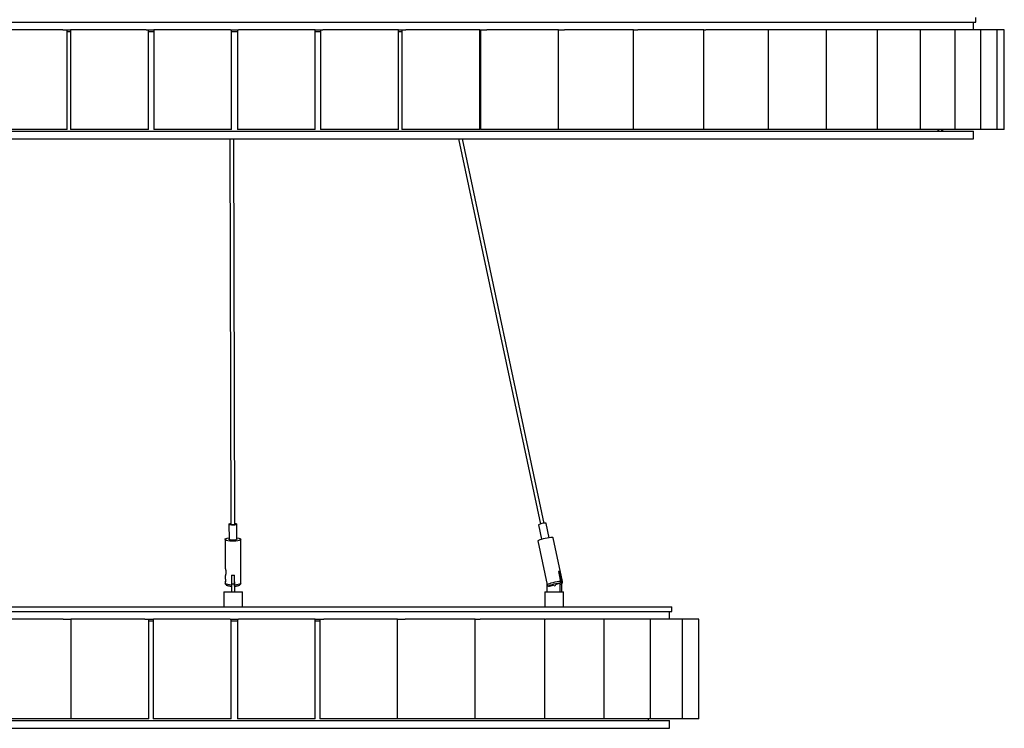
# Model space of a CAD drawing. Header units: millimetres. Extents: x -413 to 2103, y -1561 to 1924.
# Tile 3 of 7: x -55 to 577, y -329 to 126. Entities that reach past the tile are written whole.
import ezdxf

# ---------------------------------------------------------------- set-up
doc = ezdxf.new("R2010")
doc.units = ezdxf.units.MM

msp = doc.modelspace()

# ---------------------------------------------------------------- linework, layer by layer
at = {"color": 7, "linetype": 'Continuous', "lineweight": 25}
for p, q in [((558.41, 124.36), (558.41, 127.36)), ((-394.59, 124.36), (558.41, 124.36)), ((556.91, 119.36), (556.91, 124.36)), ((-27.19, 119.36), (-74.6, 119.36)), ((-27.19, 119.36), (-22.3, 119.36)), ((-24.6, 55.36), (-24.6, 119.36)), ((-24.6, 118.36), (-22.3, 118.36)), ((-22.3, 119.36), (-22.3, 55.36)), ((26.22, 119.36), (-22.3, 119.36)), ((26.22, 119.36), (31.2, 119.36)), ((27.7, 55.36), (27.7, 119.36)), ((31.02, 119.36), (31.02, 55.36)), ((80.36, 119.36), (31.2, 119.36)), ((80.36, 119.36), (85.37, 119.36)), ((81.02, 55.36), (81.02, 119.36)), ((81.02, 118.36), (84.68, 118.36)), ((84.68, 119.36), (84.68, 55.36)), ((134.52, 119.36), (85.37, 119.36)), ((134.68, 55.36), (134.68, 119.36)), ((134.68, 119.36), (139.49, 119.36)), ((134.68, 118.36), (137.99, 118.36)), ((137.99, 119.36), (137.99, 55.36)), ((187.99, 119.36), (139.49, 119.36)), ((187.99, 55.36), (187.99, 119.36)), ((187.99, 119.36), (192.86, 119.36)), ((187.99, 118.36), (190.23, 118.36)), ((190.23, 119.36), (190.23, 55.36)), ((240.23, 119.36), (192.86, 119.36)), ((240.23, 55.36), (240.23, 119.36)), ((240.23, 119.36), (244.79, 119.36)), ((240.23, 118.36), (240.74, 118.36)), ((240.74, 119.36), (240.74, 55.36)), ((290.74, 119.36), (244.79, 119.36)), ((290.74, 55.36), (290.74, 119.36)), ((290.74, 119.36), (294.59, 119.36)), ((338.85, 119.36), (294.59, 119.36)), ((338.85, 55.36), (338.85, 119.36)), ((338.85, 119.36), (341.62, 119.36)), ((383.93, 119.36), (341.62, 119.36)), ((383.93, 55.36), (383.93, 119.36)), ((383.93, 119.36), (385.26, 119.36)), ((425.41, 119.36), (385.26, 119.36)), ((425.41, 55.36), (425.41, 119.36)), ((462.73, 119.36), (425.41, 119.36)), ((462.73, 55.36), (462.73, 119.36)), ((495.42, 119.36), (462.73, 119.36)), ((495.42, 55.36), (495.42, 119.36)), ((523.03, 119.36), (495.42, 119.36)), ((545.23, 119.36), (522.93, 119.36)), ((523.03, 55.36), (523.03, 119.36)), ((545.23, 55.36), (545.23, 119.36)), ((561.71, 119.36), (545.23, 119.36)), ((561.71, 55.36), (561.71, 119.36)), ((572.26, 119.36), (561.71, 119.36)), ((572.26, 55.36), (572.26, 119.36)), ((576.75, 119.36), (572.26, 119.36)), ((576.75, 55.36), (576.75, 119.36)), ((-393.09, 54.36), (556.91, 54.36)), ((-24.6, 55.36), (-74.6, 55.36)), ((27.7, 55.36), (-22.3, 55.36)), ((81.02, 55.36), (31.02, 55.36)), ((134.68, 55.36), (84.68, 55.36)), ((187.99, 55.36), (137.99, 55.36)), ((240.23, 55.36), (190.23, 55.36)), ((290.74, 55.36), (240.74, 55.36)), ((338.85, 55.36), (290.74, 55.36)), ((383.93, 55.36), (338.85, 55.36)), ((425.41, 55.36), (383.93, 55.36)), ((462.73, 55.36), (425.41, 55.36)), ((495.42, 55.36), (462.73, 55.36)), ((523.03, 55.36), (495.42, 55.36)), ((545.23, 55.36), (523.03, 55.36)), ((534.41, 54.36), (534.41, 55.36)), ((534.71, 54.36), (534.71, 55.36)), ((536.71, 54.36), (536.71, 55.36)), ((537.41, 54.36), (537.41, 55.36)), ((561.71, 55.36), (545.23, 55.36)), ((556.91, 49.36), (556.91, 54.36)), ((572.26, 55.36), (561.71, 55.36)), ((576.75, 55.36), (572.26, 55.36)), ((-393.09, 49.36), (556.91, 49.36)), ((79.95, 49.36), (80.57, -198.02)), ((83.07, -198.01), (82.45, 49.36)), ((226.61, 49.36), (279.12, -197.72)), ((281.56, -197.2), (229.17, 49.36)), ((79.32, -197.72), (79.35, -207.43)), ((84.35, -207.42), (84.32, -197.71)), ((277.95, -198.24), (279.9, -207.43)), ((284.79, -206.39), (282.84, -197.2)), ((76.85, -207.44), (76.89, -225.87)), ((86.92, -235.57), (86.85, -207.41)), ((293.33, -234.54), (287.35, -206.39)), ((277.57, -208.47), (283.55, -236.62)), ((76.91, -230.99), (76.91, -232.46)), ((80.85, -230.45), (80.86, -234.69)), ((82.87, -236.76), (82.85, -230.45)), ((290.68, -228.1), (292.02, -234.41)), ((290.74, -228.37), (291.7, -228.1)), ((293.04, -234.41), (291.7, -228.1)), ((76.92, -234.85), (76.92, -235.59)), ((82.86, -236.14), (80.86, -236.14)), ((80.86, -236.14), (80.86, -241.14)), ((82.86, -236.14), (82.86, -241.14)), ((82.96, -241.14), (82.96, -237.5)), ((283.27, -235.32), (283.21, -236.14)), ((283.21, -236.14), (283.21, -241.14)), ((284.9, -237.48), (287.51, -236.73)), ((288.76, -236.37), (291.37, -235.62)), ((291.82, -236.14), (291.78, -235.41)), ((291.82, -236.14), (292.84, -236.14)), ((291.82, -241.14), (291.82, -236.14)), ((292.84, -241.14), (292.84, -236.14)), ((75.91, -241.14), (75.91, -250.64)), ((75.91, -241.14), (87.91, -241.14)), ((87.91, -250.64), (87.91, -241.14)), ((282.03, -241.14), (282.03, -250.64)), ((282.03, -241.14), (284.97, -241.14)), ((284.97, -241.14), (294.03, -241.14)), ((294.03, -250.64), (294.03, -241.14)), ((-199.59, -250.64), (81.91, -250.64)), ((81.91, -250.64), (363.41, -250.64)), ((363.41, -253.64), (363.41, -250.64)), ((-199.59, -253.64), (81.91, -253.64)), ((-27.02, -258.64), (-72, -258.64)), ((-27.02, -258.64), (-22, -258.64)), ((-22.13, -258.64), (-22.13, -322.64)), ((25.39, -258.64), (-22.13, -258.64)), ((25.39, -258.64), (30.77, -258.64)), ((27.87, -322.64), (27.87, -258.64)), ((30.77, -258.64), (30.77, -322.64)), ((79.98, -258.64), (30.82, -258.64)), ((79.98, -258.64), (81.91, -258.64)), ((80.77, -322.64), (80.77, -258.64)), ((81.91, -253.64), (363.41, -253.64)), ((81.91, -258.64), (85.51, -258.64)), ((84.68, -258.64), (84.68, -322.64)), ((134.64, -258.64), (85.51, -258.64)), ((134.68, -322.64), (134.68, -258.64)), ((134.68, -258.64), (140.06, -258.64)), ((137.52, -258.64), (137.52, -322.64)), ((187.52, -258.64), (140.06, -258.64)), ((187.52, -322.64), (187.52, -258.64)), ((187.52, -258.64), (192.38, -258.64)), ((237.27, -258.64), (192.38, -258.64)), ((237.27, -322.64), (237.27, -258.64)), ((237.27, -258.64), (240.45, -258.64)), ((282, -258.64), (240.45, -258.64)), ((282, -322.64), (282, -258.64)), ((282, -258.64), (282.43, -258.64)), ((320.01, -258.64), (282.43, -258.64)), ((320.01, -322.64), (320.01, -258.64)), ((349.83, -258.64), (320.02, -258.64)), ((349.83, -322.64), (349.83, -258.64)), ((370.31, -258.64), (349.83, -258.64)), ((361.91, -258.64), (361.91, -253.64)), ((370.31, -322.64), (370.31, -258.64)), ((380.67, -258.64), (370.31, -258.64)), ((380.67, -322.64), (380.67, -258.64)), ((-22.18, -259.64), (-22, -259.64)), ((27.87, -259.64), (30.77, -259.64)), ((80.77, -259.64), (84.68, -259.64)), ((134.68, -259.64), (137.52, -259.64)), ((-198.09, -323.64), (81.91, -323.64)), ((-22.23, -322.64), (-72, -322.64)), ((27.87, -322.64), (-22.13, -322.64)), ((80.77, -322.64), (30.77, -322.64)), ((81.91, -323.64), (361.91, -323.64)), ((134.68, -322.64), (84.68, -322.64)), ((187.52, -322.64), (137.52, -322.64)), ((237.27, -322.64), (187.52, -322.64)), ((282, -322.64), (237.27, -322.64)), ((320.01, -322.64), (282, -322.64)), ((349.83, -322.64), (320.01, -322.64)), ((348.41, -323.64), (348.41, -322.64)), ((370.31, -322.64), (349.83, -322.64)), ((361.91, -328.64), (361.91, -323.64)), ((380.67, -322.64), (370.31, -322.64)), ((-198.09, -328.64), (81.91, -328.64)), ((81.91, -328.64), (361.91, -328.64))]:
    msp.add_line(p, q, dxfattribs=at)
at = {"color": 7, "linetype": 'Continuous', "lineweight": 25, "flags": 128}
for points in [[(83.07, -197.2), (83.61, -197.3), (84.14, -197.49), (84.32, -197.72), (84.12, -197.95), (83.57, -198.14), (82.76, -198.27), (81.8, -198.32), (80.84, -198.27), (80.04, -198.14), (79.5, -197.95), (79.32, -197.72), (79.52, -197.49), (80.07, -197.3), (80.57, -197.2)], [(81.8, -198.14), (81.14, -198.11), (80.57, -198.02), (80.2, -197.88), (80.07, -197.72), (80.21, -197.56), (80.57, -197.43)], [(83.07, -197.42), (83.07, -197.42), (83.45, -197.56), (83.57, -197.72), (83.43, -197.88), (83.05, -198.02), (82.48, -198.11), (81.8, -198.14)], [(282.84, -197.2), (282.81, -197.17), (282.48, -197.12)], [(84.34, -206.38), (84.49, -206.4), (85.53, -206.61), (86.31, -206.88), (86.75, -207.18), (86.83, -207.51), (86.54, -207.83), (85.9, -208.12), (84.96, -208.36), (83.79, -208.53), (82.48, -208.61), (81.12, -208.61), (79.81, -208.53), (78.65, -208.36), (77.73, -208.12), (77.12, -207.83), (76.85, -207.51), (76.96, -207.18), (77.43, -206.88), (78.23, -206.61), (79.29, -206.4), (79.34, -206.4)], [(84.35, -207.42), (84.35, -207.43), (84.15, -207.66), (83.6, -207.85), (82.78, -207.98), (81.82, -208.03), (80.87, -207.98), (80.06, -207.85), (79.53, -207.66), (79.35, -207.43)], [(286.64, -206.23), (285.79, -206.27), (284.7, -206.4), (283.45, -206.61), (282.12, -206.88), (280.82, -207.18), (279.63, -207.51), (278.66, -207.83), (277.97, -208.12), (277.61, -208.36), (277.57, -208.47)], [(287.35, -206.39), (287.17, -206.27), (286.64, -206.23)], [(82.86, -234.69), (82.86, -234.73), (82.86, -236.14)], [(291.37, -235.62), (290.32, -235.75), (289.08, -235.97), (287.8, -236.24), (286.61, -236.55), (285.64, -236.86), (284.99, -237.14), (284.73, -237.35), (284.9, -237.48)]]:
    msp.add_lwpolyline(points, dxfattribs=at)
at = {"color": 8, "linetype": 'Continuous', "lineweight": 25, "flags": 128}
for points in [[(80.87, -236.76), (79.59, -236.65), (78.48, -236.46), (77.62, -236.21), (77.09, -235.91), (76.92, -235.59)], [(86.92, -235.57), (86.92, -235.58), (86.72, -235.91), (86.16, -236.21), (85.29, -236.46), (84.16, -236.65), (82.87, -236.76)], [(292.02, -234.41), (290.99, -234.52), (289.77, -234.7), (288.44, -234.96), (287.12, -235.26), (285.89, -235.58), (284.86, -235.91), (284.09, -236.21), (283.65, -236.46), (283.55, -236.62)], [(293.33, -234.54), (293.32, -234.52), (293.04, -234.41)]]:
    msp.add_lwpolyline(points, dxfattribs=at)
at = {"color": 7, "linetype": 'Continuous', "lineweight": 25}
for centre, radius, start, end in [((282.17, -205.61), 8.5, 87.90249, 119.81398), ((81.85, -209.84), 20.63, 267.22176, 272.77824), ((283.27, -235.3), 202.41, 178.87508, 180.23838), ((291.19, -233.3), 5.23, 84.41678, 95.58322), ((287.41, -236.08), 5.43, 359.38269, 38.43488), ((289.9, -242.89), 5.93, 99.68044, 112.31772)]:
    msp.add_arc(centre, radius, start, end, dxfattribs=at)
for points, knots in [([(27.7, 118.36), (28.61, 118.36), (29.72, 118.36), (30.83, 118.36), (31.02, 118.36)], [0, 0, 0, 0, 0.830553, 1, 1, 1, 1]), ([(76.9, -225.87), (76.9, -225.92), (76.91, -226.02), (76.97, -226.24), (77.03, -226.45), (77.11, -226.75), (77.2, -227.19), (77.27, -227.73), (77.3, -228.23), (77.29, -228.67), (77.26, -229.19), (77.2, -229.71), (77.12, -230.18), (77.04, -230.59), (76.96, -230.89), (76.91, -231.05), (76.91, -231.01), (76.91, -230.99)], [0, 0, 0, 0, 0.074483, 0.124494, 0.166358, 0.20581, 0.283608, 0.362295, 0.425411, 0.488424, 0.551385, 0.654224, 0.734381, 0.796728, 0.896223, 0.955219, 1, 1, 1, 1]), ([(76.91, -232.46), (76.91, -232.48), (76.91, -232.54), (76.95, -232.77), (77.01, -233.11), (77.06, -233.53), (77.07, -233.82), (77.08, -233.96)], [0, 0, 0, 0, 0.130346, 0.346956, 0.565386, 0.785541, 1, 1, 1, 1]), ([(76.94, -235.58), (76.93, -235.62), (76.89, -235.85), (77.08, -236.25), (77.41, -236.64), (77.88, -236.93), (78.53, -237.17), (79.45, -237.37), (80.27, -237.48), (80.77, -237.5), (80.86, -237.51)], [0, 0, 0, 0, 0.024916, 0.1423152, 0.2522153, 0.3817952, 0.561243, 0.7535818, 0.9542115, 1, 1, 1, 1]), ([(77.07, -233.79), (77.06, -233.9), (77.03, -234.16), (76.96, -234.51), (76.92, -234.72), (76.92, -234.81), (76.92, -234.84)], [0, 0, 0, 0, 0.229144, 0.540253, 0.880662, 1, 1, 1, 1]), ([(77.07, -233.94), (77.07, -234.03), (77.06, -234.26), (77.02, -234.55), (76.98, -234.71), (76.96, -234.77), (76.96, -234.76), (76.96, -234.76)], [0, 0, 0, 0, 0.217445, 0.521877, 0.839748, 0.994319, 1, 1, 1, 1]), ([(82.88, -237.48), (82.88, -237.48), (82.88, -237.51), (82.88, -237.53), (82.87, -237.43), (82.87, -237.25), (82.87, -237.02), (82.87, -236.85), (82.87, -236.76)], [0, 0, 0, 0, 0.003762, 0.231006, 0.454597, 0.672426, 0.80664, 1, 1, 1, 1]), ([(82.9, -237.51), (83.02, -237.5), (83.53, -237.47), (84.38, -237.36), (85.35, -237.15), (86.04, -236.88), (86.53, -236.52), (86.86, -236.09), (86.88, -235.74), (86.89, -235.58)], [0, 0, 0, 0, 0.05979, 0.252059, 0.4488, 0.658754, 0.788161, 0.908194, 1, 1, 1, 1]), ([(283.57, -236.62), (283.59, -236.71), (283.63, -236.93), (283.86, -237.19), (284.13, -237.38), (284.4, -237.48), (284.56, -237.5), (284.65, -237.52)], [0, 0, 0, 0, 0.152689, 0.359462, 0.54897, 0.756399, 1, 1, 1, 1]), ([(284.9, -237.48), (284.9, -237.48), (284.8, -237.51), (284.67, -237.54), (284.56, -237.5), (284.54, -237.49)], [0, 0, 0, 0, 0.014268, 0.87603, 1, 1, 1, 1]), ([(292.02, -234.41), (292.04, -234.51), (292.07, -234.72), (292, -235.04), (291.84, -235.32), (291.62, -235.53), (291.45, -235.59), (291.37, -235.62)], [0, 0, 0, 0, 0.1883713, 0.3961227, 0.6058162, 0.8194313, 1, 1, 1, 1]), ([(292.72, -235.44), (292.78, -235.37), (292.93, -235.23), (293.05, -234.93), (293.08, -234.64), (293.05, -234.47), (293.04, -234.41)], [0, 0, 0, 0, 0.259055, 0.556718, 0.847151, 1, 1, 1, 1]), ([(292.77, -235.75), (292.78, -235.75), (292.89, -235.69), (293.08, -235.52), (293.31, -235.13), (293.39, -234.77), (293.33, -234.59), (293.31, -234.55)], [0, 0, 0, 0, 0.01116, 0.376243, 0.664147, 0.916513, 1, 1, 1, 1])]:
    msp.add_open_spline(points, degree=3, knots=knots, dxfattribs=at)
at = {"color": 8, "linetype": 'Continuous', "lineweight": 25}
msp.add_open_spline([(77.08, -233.96), (77.08, -233.96), (77.08, -234.09), (77.06, -234.35), (77.01, -234.65), (76.96, -234.85), (76.92, -234.92), (76.92, -234.87), (76.92, -234.85)], degree=3, knots=[0, 0, 0, 0, 0.00067, 0.209004, 0.419318, 0.639641, 0.866778, 1, 1, 1, 1], dxfattribs=at)

doc.saveas('drawing.dxf')
